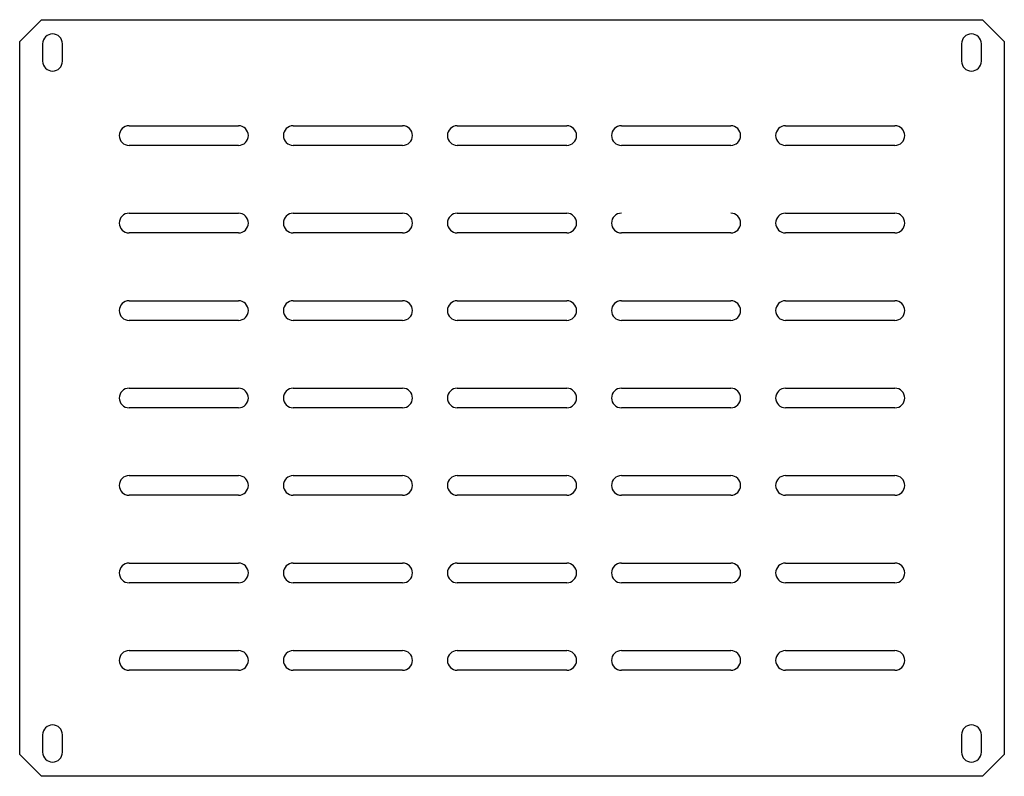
# Model space of a CAD drawing. Header units: millimetres. Extents: x 15 to 913, y -15 to 331.
# Tile 15 of 15: x 463 to 913, y -15 to 331. Entities that reach past the tile are written whole.
import ezdxf

# ---------------------------------------------------------------- set-up
doc = ezdxf.new("R2010")
doc.units = ezdxf.units.MM
doc.layers.get('0').update_dxf_attribs({"true_color": 0xffffff})

msp = doc.modelspace()

# ---------------------------------------------------------------- linework, layer by layer
at = {"color": 7, "linetype": 'Continuous', "lineweight": 30, "true_color": 0xffffff}
for p, q in [((473.450049, 330.85979), (463.450059, 320.8598)), ((473.450049, 330.85979), (903.450056, 330.85979)), ((913.450047, 320.8598), (903.450056, 330.85979)), ((463.450059, -5.140205), (463.450059, 320.8598)), ((473.950058, 319.859798), (473.950058, 311.859797)), ((482.950046, 311.859797), (482.950046, 319.859798)), ((893.95006, 319.859798), (893.95006, 311.859797)), ((902.950048, 311.859797), (902.950048, 319.859798)), ((913.450047, 320.8598), (913.450047, -5.140205)), ((513.450056, 282.359796), (563.450053, 282.359796)), ((588.450051, 282.359796), (638.450052, 282.359796)), ((663.450053, 282.359796), (713.450053, 282.359796)), ((738.450054, 282.359796), (788.450054, 282.359796)), ((813.450053, 282.359796), (863.45005, 282.359796)), ((563.450053, 273.3598), (513.450056, 273.3598)), ((638.450052, 273.3598), (588.450051, 273.3598)), ((713.450053, 273.3598), (663.450053, 273.3598)), ((788.450054, 273.3598), (738.450054, 273.3598)), ((863.45005, 273.3598), (813.450053, 273.3598)), ((513.450056, 242.359797), (563.450053, 242.359797)), ((588.450051, 242.359797), (638.450052, 242.359797)), ((663.450053, 242.359797), (713.450053, 242.359797)), ((813.450053, 242.359797), (863.45005, 242.359797)), ((563.450053, 233.359794), (513.450056, 233.359794)), ((638.450052, 233.359794), (588.450051, 233.359794)), ((713.450053, 233.359794), (663.450053, 233.359794)), ((788.450054, 233.359794), (738.450054, 233.359794)), ((863.45005, 233.359794), (813.450053, 233.359794)), ((513.450056, 202.359798), (563.450053, 202.359798)), ((588.450051, 202.359798), (638.450052, 202.359798)), ((663.450053, 202.359798), (713.450053, 202.359798)), ((738.450054, 202.359798), (788.450054, 202.359798)), ((813.450053, 202.359798), (863.45005, 202.359798)), ((563.450053, 193.359799), (513.450056, 193.359799)), ((638.450052, 193.359799), (588.450051, 193.359799)), ((713.450053, 193.359799), (663.450053, 193.359799)), ((788.450054, 193.359799), (738.450054, 193.359799)), ((863.45005, 193.359799), (813.450053, 193.359799)), ((513.450056, 162.359797), (563.450053, 162.359797)), ((588.450051, 162.359797), (638.450052, 162.359797)), ((663.450053, 162.359797), (713.450053, 162.359797)), ((738.450054, 162.359797), (788.450054, 162.359797)), ((813.450053, 162.359797), (863.45005, 162.359797)), ((563.450053, 153.359798), (513.450056, 153.359798)), ((638.450052, 153.359798), (588.450051, 153.359798)), ((713.450053, 153.359798), (663.450053, 153.359798)), ((788.450054, 153.359798), (738.450054, 153.359798)), ((863.45005, 153.359798), (813.450053, 153.359798)), ((513.450056, 122.359796), (563.450053, 122.359796)), ((588.450051, 122.359796), (638.450052, 122.359796)), ((663.450053, 122.359796), (713.450053, 122.359796)), ((738.450054, 122.359796), (788.450054, 122.359796)), ((813.450053, 122.359796), (863.45005, 122.359796)), ((563.450053, 113.359797), (513.450056, 113.359797)), ((638.450052, 113.359797), (588.450051, 113.359797)), ((713.450053, 113.359797), (663.450053, 113.359797)), ((788.450054, 113.359797), (738.450054, 113.359797)), ((863.45005, 113.359797), (813.450053, 113.359797)), ((513.450056, 82.359801), (563.450053, 82.359801)), ((588.450051, 82.359801), (638.450052, 82.359801)), ((663.450053, 82.359801), (713.450053, 82.359801)), ((738.450054, 82.359801), (788.450054, 82.359801)), ((813.450053, 82.359801), (863.45005, 82.359801)), ((563.450053, 73.359797), (513.450056, 73.359797)), ((638.450052, 73.359797), (588.450051, 73.359797)), ((713.450053, 73.359797), (663.450053, 73.359797)), ((788.450054, 73.359797), (738.450054, 73.359797)), ((863.45005, 73.359797), (813.450053, 73.359797)), ((513.450056, 42.359794), (563.450053, 42.359794)), ((588.450051, 42.359794), (638.450052, 42.359794)), ((663.450053, 42.359794), (713.450053, 42.359794)), ((738.450054, 42.359794), (788.450054, 42.359794)), ((813.450053, 42.359794), (863.45005, 42.359794)), ((563.450053, 33.359798), (513.450056, 33.359798)), ((638.450052, 33.359798), (588.450051, 33.359798)), ((713.450053, 33.359798), (663.450053, 33.359798)), ((788.450054, 33.359798), (738.450054, 33.359798)), ((863.45005, 33.359798), (813.450053, 33.359798)), ((473.950058, 3.859798), (473.950058, -4.140203)), ((482.950046, -4.140203), (482.950046, 3.859798)), ((893.95006, 3.859798), (893.95006, -4.140203)), ((902.950048, -4.140203), (902.950048, 3.859798)), ((463.450059, -5.140205), (473.450049, -15.140196)), ((903.450056, -15.140196), (913.450047, -5.140205)), ((903.450056, -15.140196), (473.450049, -15.140196))]:
    msp.add_line(p, q, dxfattribs=at)
for centre, start, end in [((478.450053, 319.859797), 0, 180), ((898.450053, 319.859797), 0, 180), ((478.450053, 311.859797), 180, 0), ((898.450053, 311.859797), 180, 0), ((513.450053, 277.859797), 90, 270), ((563.450053, 277.859797), 270, 90), ((588.450053, 277.859797), 90, 270), ((638.450053, 277.859797), 270, 90), ((663.450053, 277.859797), 90, 270), ((713.450053, 277.859797), 270, 90), ((738.450053, 277.859797), 90, 270), ((788.450053, 277.859797), 270, 90), ((813.450053, 277.859797), 90, 270), ((863.450053, 277.859797), 270, 90), ((513.450053, 237.859797), 90, 270), ((563.450053, 237.859797), 270, 90), ((588.450053, 237.859797), 90, 270), ((638.450053, 237.859797), 270, 90), ((663.450053, 237.859797), 90, 270), ((713.450053, 237.859797), 270, 90), ((738.450053, 237.859797), 90, 270), ((788.450053, 237.859797), 270, 90), ((813.450053, 237.859797), 90, 270), ((863.450053, 237.859797), 270, 90), ((513.450053, 197.859797), 90, 270), ((563.450053, 197.859797), 270, 90), ((588.450053, 197.859797), 90, 270), ((638.450053, 197.859797), 270, 90), ((663.450053, 197.859797), 90, 270), ((713.450053, 197.859797), 270, 90), ((738.450053, 197.859797), 90, 270), ((788.450053, 197.859797), 270, 90), ((813.450053, 197.859797), 90, 270), ((863.450053, 197.859797), 270, 90), ((513.450053, 157.859797), 90, 270), ((563.450053, 157.859797), 270, 90), ((588.450053, 157.859797), 90, 270), ((638.450053, 157.859797), 270, 90), ((663.450053, 157.859797), 90, 270), ((713.450053, 157.859797), 270, 90), ((738.450053, 157.859797), 90, 270), ((788.450053, 157.859797), 270, 90), ((813.450053, 157.859797), 90, 270), ((863.450053, 157.859797), 270, 90), ((513.450053, 117.859797), 90, 270), ((563.450053, 117.859797), 270, 90), ((588.450053, 117.859797), 90, 270), ((638.450053, 117.859797), 270, 90), ((663.450053, 117.859797), 90, 270), ((713.450053, 117.859797), 270, 90), ((738.450053, 117.859797), 90, 270), ((788.450053, 117.859797), 270, 90), ((813.450053, 117.859797), 90, 270), ((863.450053, 117.859797), 270, 90), ((513.450053, 77.859797), 90, 270), ((563.450053, 77.859797), 270, 90), ((588.450053, 77.859797), 90, 270), ((638.450053, 77.859797), 270, 90), ((663.450053, 77.859797), 90, 270), ((713.450053, 77.859797), 270, 90), ((738.450053, 77.859797), 90, 270), ((788.450053, 77.859797), 270, 90), ((813.450053, 77.859797), 90, 270), ((863.450053, 77.859797), 270, 90), ((513.450053, 37.859797), 90, 270), ((563.450053, 37.859797), 270, 90), ((588.450053, 37.859797), 90, 270), ((638.450053, 37.859797), 270, 90), ((663.450053, 37.859797), 90, 270), ((713.450053, 37.859797), 270, 90), ((738.450053, 37.859797), 90, 270), ((788.450053, 37.859797), 270, 90), ((813.450053, 37.859797), 90, 270), ((863.450053, 37.859797), 270, 90), ((478.450053, 3.859797), 0, 180), ((898.450053, 3.859797), 0, 180), ((478.450053, -4.140203), 180, 0), ((898.450053, -4.140203), 180, 0)]:
    msp.add_arc(centre, 4.5, start, end, dxfattribs=at)

doc.saveas('drawing.dxf')
